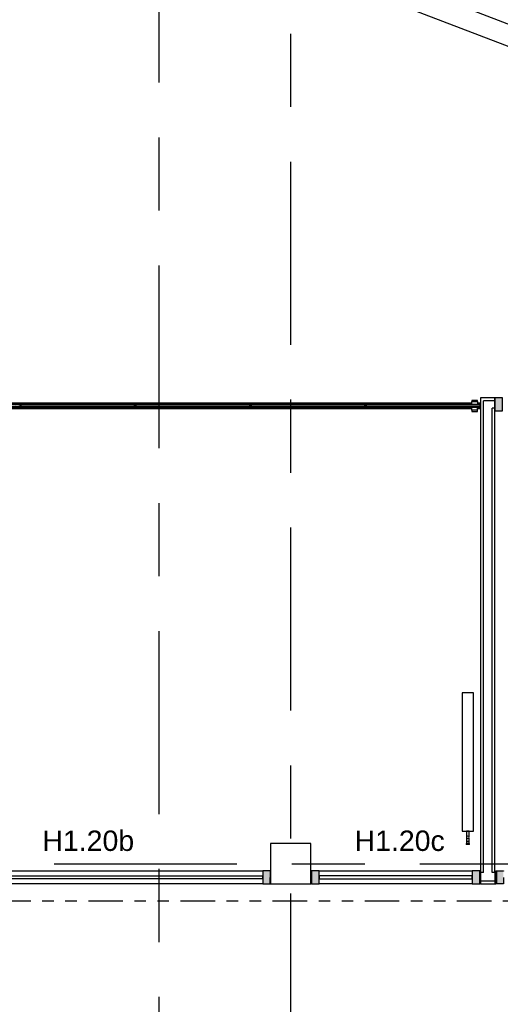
# Model space of a CAD drawing. Header units: millimetres. Extents: x -5940 to 121280, y -35718 to 26615.
# Tile 37 of 52: x 68897 to 73070, y 8180 to 16727. Entities that reach past the tile are written whole.
import ezdxf

# ---------------------------------------------------------------- set-up
doc = ezdxf.new("R2010")
doc.units = ezdxf.units.MM
doc.header["$LTSCALE"] = 100
doc.linetypes.add('Center', pattern=[31.75, 6.35, -4.7625, 15.875, -4.7625])
doc.linetypes.add('dash-dash-dash', pattern=[8, 3, -1, 1, -1, 1, -1])
for name, color, linetype in [('AL18----_BRANDSCHEIDING', 1, 'Continuous'), ('AL22----_BINNENWAND', 2, 'Continuous'), ('AL28----_CONSTRUCTIES', 4, 'Continuous'), ('AL32----_BINNENKOZIJN', 1, 'Continuous'), ('AL32----_BINNENKOZIJN_MERKCODE', 1, 'Continuous'), ('AL5600--_VERWARMINGSELEMENT', 2, 'Continuous'), ('BL$7----_DOORSNEDE', 8, 'Continuous'), ('BL$7----_STRAMIEN', 8, 'Continuous')]:
    doc.layers.add(name, color=color, linetype=linetype)
doc.styles.add('Arial_3', font='arial.ttf', dxfattribs={"height": 177.035928})
pattern_1 = [(45, (-3154.06, -31713.86), (-449.013, 449.013), []), (45, (-2995.3, -31713.86), (6e-14, 898.0256), []), (45, (-3312.8, -31713.86), (6e-14, 898.0256), [])]
pattern_2 = [(44.297, (-3154.06, -29547.05), (-426.978, 459.6276), []), (44.297, (-2995.3, -29547.05), (22.0347, 897.755), []), (44.297, (-3312.8, -29547.05), (22.0347, 897.755), [])]
pattern_3 = [(44.297, (-3154.06, -29561.23), (-426.978, 459.6276), []), (44.297, (-2995.3, -29561.23), (22.0347, 897.755), []), (44.297, (-3312.8, -29561.23), (22.0347, 897.755), [])]

# ---------------------------------------------------------------- blocks, each defined once
blk = doc.blocks.new('Rectangular Mullion - 32-67x114-8397498-_--_101 1e verdieping')
at = {"linetype": 'ByBlock', "lineweight": -2}
blk.add_hatch(color=0, dxfattribs=at).paths.add_polyline_path([(-0.8, 0), (-67, 0), (-67, 114), (0, 114), (0, 0)], flags=0)
at = {"color": 0, "linetype": 'ByBlock', "lineweight": -2}
for p, q in [((-67, 114), (0, 114)), ((-67, 0), (-67, 114)), ((0, 114), (0, 0)), ((0, 0), (-67, 0))]:
    blk.add_line(p, q, dxfattribs=at)
blk = doc.blocks.new('System Panel - 31_CWP_glas_2-V60-_--_101 1e verdieping')
at = {"color": 0, "linetype": 'ByBlock', "lineweight": -2}
for p, q in [((-1626, 69), (1626, 69)), ((-1626, 45), (-1626, 69)), ((1626, 45), (-1626, 45)), ((1626, 45), (1626, 69))]:
    blk.add_line(p, q, dxfattribs=at)
blk = doc.blocks.new('Rectangular Mullion - 32-67x114-V58-_--_101 1e verdieping')
at = {"linetype": 'ByBlock', "lineweight": -2}
blk.add_hatch(color=0, dxfattribs=at).paths.add_polyline_path([(-67, 0), (0, 0), (0, -114), (-67, -114)], flags=0)
at = {"color": 0, "linetype": 'ByBlock', "lineweight": -2}
for p, q in [((-67, 0), (0, 0)), ((-67, -114), (-67, 0)), ((0, 0), (0, -114)), ((0, -114), (-67, -114))]:
    blk.add_line(p, q, dxfattribs=at)
blk = doc.blocks.new('Rectangular Mullion - 32-88x114-8916113-_--_101 1e verdieping')
at = {"color": 0, "linetype": 'ByBlock', "lineweight": -2}
for p, q in [((40903.1, 41002.9), (44155.1, 41002.9)), ((44155.1, 40888.9), (40903.1, 40888.9))]:
    blk.add_line(p, q, dxfattribs=at)
blk = doc.blocks.new('System Panel - 31_CWP_glas_2-9192287-_--_101 1e verdieping')
at = {"color": 0, "linetype": 'ByBlock', "lineweight": -2}
for p, q in [((664, 69), (-664, 69)), ((-664, 69), (-664, 45)), ((-664, 45), (664, 45)), ((664, 45), (664, 69))]:
    blk.add_line(p, q, dxfattribs=at)
blk = doc.blocks.new('Rectangular Mullion - 32-88x114-9192286-_--_101 1e verdieping')
at = {"color": 0, "linetype": 'ByBlock', "lineweight": -2}
for p, q in [((74651.7, 41002.9), (75979.7, 41002.9)), ((75979.7, 40888.9), (74651.7, 40888.9))]:
    blk.add_line(p, q, dxfattribs=at)
blk = doc.blocks.new('Rectangular Mullion - 32-67x114-V59-_--_101 1e verdieping')
at = {"linetype": 'ByBlock', "lineweight": -2}
blk.add_hatch(color=0, dxfattribs=at).paths.add_polyline_path([(0, 0), (-67, 0), (-67, -114), (0, -114)], flags=0)
at = {"color": 0, "linetype": 'ByBlock', "lineweight": -2}
for p, q in [((0, 0), (-67, 0)), ((-67, 0), (-67, -114)), ((0, -114), (0, 0)), ((-67, -114), (0, -114))]:
    blk.add_line(p, q, dxfattribs=at)
blk = doc.blocks.new('FP_116-_--_101 1e verdieping')
at = {"color": 0, "linetype": 'ByBlock', "lineweight": -2}
for p, q in [((71054.1, 45066.4), (72054.1, 45066.4)), ((71105, 45065.2), (71107.4, 45065.3)), ((71107.4, 45065.3), (71109.8, 45065.5)), ((71109.8, 45065.5), (71112.2, 45065.7)), ((71112.2, 45065.7), (71114.6, 45065.9)), ((71114.6, 45065.9), (71117, 45066.3)), ((71117, 45066.3), (71119.4, 45066.6)), ((71119.4, 45066.6), (71121.8, 45067.1)), ((71121.8, 45067.1), (71124.2, 45067.6)), ((71124.2, 45067.6), (71126.6, 45068.1)), ((71126.6, 45068.1), (71129, 45068.7)), ((71129, 45068.7), (71131.4, 45069.4)), ((71131.4, 45069.4), (71133.8, 45070.1)), ((71133.8, 45070.1), (71136.2, 45070.9)), ((71136.2, 45070.9), (71138.6, 45071.7)), ((71685.5, 45065.2), (71687.9, 45065.3)), ((71687.9, 45065.3), (71690.3, 45065.5)), ((71690.3, 45065.5), (71692.7, 45065.7)), ((71692.7, 45065.7), (71695.1, 45065.9)), ((71695.1, 45065.9), (71697.5, 45066.3)), ((71697.5, 45066.3), (71699.9, 45066.6)), ((71699.9, 45066.6), (71702.3, 45067.1)), ((71702.3, 45067.1), (71704.7, 45067.6)), ((71704.7, 45067.6), (71707.1, 45068.1)), ((71707.1, 45068.1), (71709.5, 45068.7)), ((71709.5, 45068.7), (71711.9, 45069.4)), ((71711.9, 45069.4), (71714.3, 45070.1)), ((71714.3, 45070.1), (71716.7, 45070.9)), ((71716.7, 45070.9), (71719.1, 45071.7)), ((71844.3, 45065.2), (71846.7, 45065.3)), ((71846.7, 45065.3), (71849.1, 45065.5)), ((71849.1, 45065.5), (71851.5, 45065.7)), ((71851.5, 45065.7), (71853.9, 45065.9)), ((71853.9, 45065.9), (71856.3, 45066.3)), ((71856.3, 45066.3), (71858.7, 45066.6)), ((71858.7, 45066.6), (71861.1, 45067.1)), ((71861.1, 45067.1), (71863.5, 45067.6)), ((71863.5, 45067.6), (71865.9, 45068.1)), ((71865.9, 45068.1), (71868.3, 45068.7)), ((71868.3, 45068.7), (71870.7, 45069.4)), ((71870.7, 45069.4), (71873.1, 45070.1)), ((71873.1, 45070.1), (71875.5, 45070.9)), ((71875.5, 45070.9), (71877.9, 45071.7)), ((72003, 45065.2), (72005.4, 45065.3)), ((72005.4, 45065.3), (72007.8, 45065.5)), ((72007.8, 45065.5), (72010.2, 45065.7)), ((72010.2, 45065.7), (72012.6, 45065.9)), ((72012.6, 45065.9), (72015, 45066.3)), ((72015, 45066.3), (72017.4, 45066.6)), ((72017.4, 45066.6), (72019.8, 45067.1)), ((72019.8, 45067.1), (72022.2, 45067.6)), ((72022.2, 45067.6), (72024.6, 45068.1)), ((72024.6, 45068.1), (72027, 45068.7)), ((72027, 45068.7), (72029.4, 45069.4)), ((72029.4, 45069.4), (72031.8, 45070.1)), ((72031.8, 45070.1), (72034.2, 45070.9)), ((72034.2, 45070.9), (72036.6, 45071.7))]:
    blk.add_line(p, q, dxfattribs=at)
blk = doc.blocks.new('FP_117-_--_101 1e verdieping')
at = {"color": 0, "linetype": 'ByBlock', "lineweight": -2}
for p, q in [((72054.1, 45111.4), (71054.1, 45111.4)), ((71063.2, 45106), (71065.6, 45106.9)), ((71065.6, 45106.9), (71068, 45107.6)), ((71068, 45107.6), (71070.4, 45108.4)), ((71070.4, 45108.4), (71072.8, 45109)), ((71072.8, 45109), (71075.2, 45109.6)), ((71075.2, 45109.6), (71077.6, 45110.2)), ((71077.6, 45110.2), (71080, 45110.7)), ((71080, 45110.7), (71082.4, 45111.1)), ((71082.4, 45111.1), (71084.8, 45111.5)), ((71084.8, 45111.5), (71087.2, 45111.8)), ((71087.2, 45111.8), (71089.6, 45112.1)), ((71089.6, 45112.1), (71092, 45112.3)), ((71092, 45112.3), (71094.4, 45112.4)), ((71094.4, 45112.4), (71096.8, 45112.5)), ((71222, 45106), (71224.4, 45106.9)), ((71224.4, 45106.9), (71226.8, 45107.6)), ((71226.8, 45107.6), (71229.2, 45108.4)), ((71229.2, 45108.4), (71231.6, 45109)), ((71231.6, 45109), (71234, 45109.6)), ((71234, 45109.6), (71236.4, 45110.2)), ((71236.4, 45110.2), (71238.8, 45110.7)), ((71238.8, 45110.7), (71241.2, 45111.1)), ((71241.2, 45111.1), (71243.6, 45111.5)), ((71243.6, 45111.5), (71246, 45111.8)), ((71246, 45111.8), (71248.4, 45112.1)), ((71248.4, 45112.1), (71250.8, 45112.3)), ((71250.8, 45112.3), (71253.2, 45112.4)), ((71253.2, 45112.4), (71255.6, 45112.5)), ((71380.7, 45106), (71383.1, 45106.9)), ((71383.1, 45106.9), (71385.5, 45107.6)), ((71385.5, 45107.6), (71387.9, 45108.4)), ((71387.9, 45108.4), (71390.3, 45109)), ((71390.3, 45109), (71392.7, 45109.6)), ((71392.7, 45109.6), (71395.1, 45110.2)), ((71395.1, 45110.2), (71397.5, 45110.7)), ((71397.5, 45110.7), (71399.9, 45111.1)), ((71399.9, 45111.1), (71402.3, 45111.5)), ((71402.3, 45111.5), (71404.7, 45111.8)), ((71404.7, 45111.8), (71407.1, 45112.1)), ((71407.1, 45112.1), (71409.5, 45112.3)), ((71409.5, 45112.3), (71411.9, 45112.4)), ((71411.9, 45112.4), (71414.3, 45112.5)), ((71961.3, 45106), (71963.7, 45106.9)), ((71963.7, 45106.9), (71966.1, 45107.6)), ((71966.1, 45107.6), (71968.5, 45108.4)), ((71968.5, 45108.4), (71970.9, 45109)), ((71970.9, 45109), (71973.3, 45109.6)), ((71973.3, 45109.6), (71975.7, 45110.2)), ((71975.7, 45110.2), (71978.1, 45110.7)), ((71978.1, 45110.7), (71980.5, 45111.1)), ((71980.5, 45111.1), (71982.9, 45111.5)), ((71982.9, 45111.5), (71985.3, 45111.8)), ((71985.3, 45111.8), (71987.7, 45112.1)), ((71987.7, 45112.1), (71990.1, 45112.3)), ((71990.1, 45112.3), (71992.5, 45112.4)), ((71992.5, 45112.4), (71994.9, 45112.5))]:
    blk.add_line(p, q, dxfattribs=at)
blk = doc.blocks.new('FP_118-_--_101 1e verdieping')
at = {"color": 0, "linetype": 'ByBlock', "lineweight": -2}
for p, q in [((72054.1, 45066.4), (73054.1, 45066.4)), ((72583.6, 45065.2), (72586, 45065.3)), ((72586, 45065.3), (72588.4, 45065.5)), ((72588.4, 45065.5), (72590.8, 45065.7)), ((72590.8, 45065.7), (72593.2, 45065.9)), ((72593.2, 45065.9), (72595.6, 45066.3)), ((72595.6, 45066.3), (72598, 45066.6)), ((72598, 45066.6), (72600.4, 45067.1)), ((72600.4, 45067.1), (72602.8, 45067.6)), ((72602.8, 45067.6), (72605.2, 45068.1)), ((72605.2, 45068.1), (72607.5, 45068.7)), ((72607.5, 45068.7), (72609.9, 45069.4)), ((72609.9, 45069.4), (72612.3, 45070.1)), ((72612.3, 45070.1), (72614.7, 45070.9)), ((72614.7, 45070.9), (72617.1, 45071.7)), ((72742.3, 45065.2), (72744.7, 45065.3)), ((72744.7, 45065.3), (72747.1, 45065.5)), ((72747.1, 45065.5), (72749.5, 45065.7)), ((72749.5, 45065.7), (72751.9, 45065.9)), ((72751.9, 45065.9), (72754.3, 45066.3)), ((72754.3, 45066.3), (72756.7, 45066.6)), ((72756.7, 45066.6), (72759.1, 45067.1)), ((72759.1, 45067.1), (72761.5, 45067.6)), ((72761.5, 45067.6), (72763.9, 45068.1)), ((72763.9, 45068.1), (72766.3, 45068.7)), ((72766.3, 45068.7), (72768.7, 45069.4)), ((72768.7, 45069.4), (72771.1, 45070.1)), ((72771.1, 45070.1), (72773.5, 45070.9)), ((72773.5, 45070.9), (72775.9, 45071.7)), ((72901.1, 45065.2), (72903.5, 45065.3)), ((72903.5, 45065.3), (72905.9, 45065.5)), ((72905.9, 45065.5), (72908.3, 45065.7)), ((72908.3, 45065.7), (72910.7, 45065.9)), ((72910.7, 45065.9), (72913.1, 45066.3)), ((72913.1, 45066.3), (72915.5, 45066.6)), ((72915.5, 45066.6), (72917.9, 45067.1)), ((72917.9, 45067.1), (72920.3, 45067.6)), ((72920.3, 45067.6), (72922.7, 45068.1)), ((72922.7, 45068.1), (72925, 45068.7)), ((72925, 45068.7), (72927.4, 45069.4)), ((72927.4, 45069.4), (72929.8, 45070.1)), ((72929.8, 45070.1), (72932.2, 45070.9)), ((72932.2, 45070.9), (72934.6, 45071.7))]:
    blk.add_line(p, q, dxfattribs=at)
blk = doc.blocks.new('FP_119-_--_101 1e verdieping')
at = {"color": 0, "linetype": 'ByBlock', "lineweight": -2}
for p, q in [((73054.1, 45111.4), (72054.1, 45111.4)), ((72120, 45106), (72122.4, 45106.9)), ((72122.4, 45106.9), (72124.8, 45107.6)), ((72124.8, 45107.6), (72127.2, 45108.4)), ((72127.2, 45108.4), (72129.6, 45109)), ((72129.6, 45109), (72132, 45109.6)), ((72132, 45109.6), (72134.4, 45110.2)), ((72134.4, 45110.2), (72136.8, 45110.7)), ((72136.8, 45110.7), (72139.2, 45111.1)), ((72139.2, 45111.1), (72141.6, 45111.5)), ((72141.6, 45111.5), (72144, 45111.8)), ((72144, 45111.8), (72146.4, 45112.1)), ((72146.4, 45112.1), (72148.8, 45112.3)), ((72148.8, 45112.3), (72151.2, 45112.4)), ((72151.2, 45112.4), (72153.6, 45112.5)), ((72278.8, 45106), (72281.2, 45106.9)), ((72281.2, 45106.9), (72283.6, 45107.6)), ((72283.6, 45107.6), (72286, 45108.4)), ((72286, 45108.4), (72288.4, 45109)), ((72288.4, 45109), (72290.8, 45109.6)), ((72290.8, 45109.6), (72293.2, 45110.2)), ((72293.2, 45110.2), (72295.6, 45110.7)), ((72295.6, 45110.7), (72298, 45111.1)), ((72298, 45111.1), (72300.4, 45111.5)), ((72300.4, 45111.5), (72302.8, 45111.8)), ((72302.8, 45111.8), (72305.2, 45112.1)), ((72305.2, 45112.1), (72307.6, 45112.3)), ((72307.6, 45112.3), (72310, 45112.4)), ((72310, 45112.4), (72312.4, 45112.5)), ((72859.3, 45106), (72861.7, 45106.9)), ((72861.7, 45106.9), (72864.1, 45107.6)), ((72864.1, 45107.6), (72866.5, 45108.4)), ((72866.5, 45108.4), (72868.9, 45109)), ((72868.9, 45109), (72871.3, 45109.6)), ((72871.3, 45109.6), (72873.7, 45110.2)), ((72873.7, 45110.2), (72876.1, 45110.7)), ((72876.1, 45110.7), (72878.5, 45111.1)), ((72878.5, 45111.1), (72880.9, 45111.5)), ((72880.9, 45111.5), (72883.3, 45111.8)), ((72883.3, 45111.8), (72885.7, 45112.1)), ((72885.7, 45112.1), (72888.1, 45112.3)), ((72888.1, 45112.3), (72890.5, 45112.4)), ((72890.5, 45112.4), (72892.9, 45112.5)), ((73018, 45106), (73020.4, 45106.9)), ((73020.4, 45106.9), (73022.8, 45107.6)), ((73022.8, 45107.6), (73025.2, 45108.4)), ((73025.2, 45108.4), (73027.6, 45109)), ((73027.6, 45109), (73030, 45109.6)), ((73030, 45109.6), (73032.4, 45110.2)), ((73032.4, 45110.2), (73034.8, 45110.7)), ((73034.8, 45110.7), (73037.2, 45111.1)), ((73037.2, 45111.1), (73039.6, 45111.5)), ((73039.6, 45111.5), (73042, 45111.8)), ((73042, 45111.8), (73044.4, 45112.1)), ((73044.4, 45112.1), (73046.8, 45112.3)), ((73046.8, 45112.3), (73049.2, 45112.4)), ((73049.2, 45112.4), (73051.6, 45112.5))]:
    blk.add_line(p, q, dxfattribs=at)
blk = doc.blocks.new('FP_120-_--_101 1e verdieping')
at = {"color": 0, "linetype": 'ByBlock', "lineweight": -2}
for p, q in [((73054.1, 45066.4), (74054.1, 45066.4)), ((73481.6, 45065.2), (73484, 45065.3)), ((73484, 45065.3), (73486.4, 45065.5)), ((73486.4, 45065.5), (73488.8, 45065.7)), ((73488.8, 45065.7), (73491.2, 45065.9)), ((73491.2, 45065.9), (73493.6, 45066.3)), ((73493.6, 45066.3), (73496, 45066.6)), ((73496, 45066.6), (73498.4, 45067.1)), ((73498.4, 45067.1), (73500.8, 45067.6)), ((73500.8, 45067.6), (73503.2, 45068.1)), ((73503.2, 45068.1), (73505.6, 45068.7)), ((73505.6, 45068.7), (73508, 45069.4)), ((73508, 45069.4), (73510.4, 45070.1)), ((73510.4, 45070.1), (73512.8, 45070.9)), ((73512.8, 45070.9), (73515.2, 45071.7)), ((73640.3, 45065.2), (73642.7, 45065.3)), ((73642.7, 45065.3), (73645.1, 45065.5)), ((73645.1, 45065.5), (73647.5, 45065.7)), ((73647.5, 45065.7), (73649.9, 45065.9)), ((73649.9, 45065.9), (73652.3, 45066.3)), ((73652.3, 45066.3), (73654.7, 45066.6)), ((73654.7, 45066.6), (73657.1, 45067.1)), ((73657.1, 45067.1), (73659.5, 45067.6)), ((73659.5, 45067.6), (73661.9, 45068.1)), ((73661.9, 45068.1), (73664.3, 45068.7)), ((73664.3, 45068.7), (73666.7, 45069.4)), ((73666.7, 45069.4), (73669.1, 45070.1)), ((73669.1, 45070.1), (73671.5, 45070.9)), ((73671.5, 45070.9), (73673.9, 45071.7)), ((73799.1, 45065.2), (73801.5, 45065.3)), ((73801.5, 45065.3), (73803.9, 45065.5)), ((73803.9, 45065.5), (73806.3, 45065.7)), ((73806.3, 45065.7), (73808.7, 45065.9)), ((73808.7, 45065.9), (73811.1, 45066.3)), ((73811.1, 45066.3), (73813.5, 45066.6)), ((73813.5, 45066.6), (73815.9, 45067.1)), ((73815.9, 45067.1), (73818.3, 45067.6)), ((73818.3, 45067.6), (73820.7, 45068.1)), ((73820.7, 45068.1), (73823.1, 45068.7)), ((73823.1, 45068.7), (73825.5, 45069.4)), ((73825.5, 45069.4), (73827.9, 45070.1)), ((73827.9, 45070.1), (73830.3, 45070.9)), ((73830.3, 45070.9), (73832.7, 45071.7))]:
    blk.add_line(p, q, dxfattribs=at)
blk = doc.blocks.new('FP_121-_--_101 1e verdieping')
at = {"color": 0, "linetype": 'ByBlock', "lineweight": -2}
for p, q in [((74054.1, 45111.4), (73054.1, 45111.4)), ((73176.8, 45106), (73179.2, 45106.9)), ((73179.2, 45106.9), (73181.6, 45107.6)), ((73181.6, 45107.6), (73184, 45108.4)), ((73184, 45108.4), (73186.4, 45109)), ((73186.4, 45109), (73188.8, 45109.6)), ((73188.8, 45109.6), (73191.2, 45110.2)), ((73191.2, 45110.2), (73193.6, 45110.7)), ((73193.6, 45110.7), (73196, 45111.1)), ((73196, 45111.1), (73198.4, 45111.5)), ((73198.4, 45111.5), (73200.8, 45111.8)), ((73200.8, 45111.8), (73203.2, 45112.1)), ((73203.2, 45112.1), (73205.6, 45112.3)), ((73205.6, 45112.3), (73208, 45112.4)), ((73208, 45112.4), (73210.4, 45112.5)), ((73757.3, 45106), (73759.7, 45106.9)), ((73759.7, 45106.9), (73762.1, 45107.6)), ((73762.1, 45107.6), (73764.5, 45108.4)), ((73764.5, 45108.4), (73766.9, 45109)), ((73766.9, 45109), (73769.3, 45109.6)), ((73769.3, 45109.6), (73771.7, 45110.2)), ((73771.7, 45110.2), (73774.1, 45110.7)), ((73774.1, 45110.7), (73776.5, 45111.1)), ((73776.5, 45111.1), (73778.9, 45111.5)), ((73778.9, 45111.5), (73781.3, 45111.8)), ((73781.3, 45111.8), (73783.7, 45112.1)), ((73783.7, 45112.1), (73786.1, 45112.3)), ((73786.1, 45112.3), (73788.5, 45112.4)), ((73788.5, 45112.4), (73790.9, 45112.5)), ((73916.1, 45106), (73918.5, 45106.9)), ((73918.5, 45106.9), (73920.9, 45107.6)), ((73920.9, 45107.6), (73923.3, 45108.4)), ((73923.3, 45108.4), (73925.7, 45109)), ((73925.7, 45109), (73928.1, 45109.6)), ((73928.1, 45109.6), (73930.5, 45110.2)), ((73930.5, 45110.2), (73932.9, 45110.7)), ((73932.9, 45110.7), (73935.3, 45111.1)), ((73935.3, 45111.1), (73937.7, 45111.5)), ((73937.7, 45111.5), (73940.1, 45111.8)), ((73940.1, 45111.8), (73942.5, 45112.1)), ((73942.5, 45112.1), (73944.9, 45112.3)), ((73944.9, 45112.3), (73947.3, 45112.4)), ((73947.3, 45112.4), (73949.7, 45112.5))]:
    blk.add_line(p, q, dxfattribs=at)
blk = doc.blocks.new('FP_122-_--_101 1e verdieping')
at = {"color": 0, "linetype": 'ByBlock', "lineweight": -2}
for p, q in [((74054.1, 45066.4), (75054.1, 45066.4)), ((74379.6, 45065.2), (74382, 45065.3)), ((74382, 45065.3), (74384.4, 45065.5)), ((74384.4, 45065.5), (74386.8, 45065.7)), ((74386.8, 45065.7), (74389.2, 45065.9)), ((74389.2, 45065.9), (74391.6, 45066.3)), ((74391.6, 45066.3), (74394, 45066.6)), ((74394, 45066.6), (74396.4, 45067.1)), ((74396.4, 45067.1), (74398.8, 45067.6)), ((74398.8, 45067.6), (74401.2, 45068.1)), ((74401.2, 45068.1), (74403.6, 45068.7)), ((74403.6, 45068.7), (74406, 45069.4)), ((74406, 45069.4), (74408.4, 45070.1)), ((74408.4, 45070.1), (74410.8, 45070.9)), ((74410.8, 45070.9), (74413.2, 45071.7)), ((74538.4, 45065.2), (74540.8, 45065.3)), ((74540.8, 45065.3), (74543.2, 45065.5)), ((74543.2, 45065.5), (74545.6, 45065.7)), ((74545.6, 45065.7), (74548, 45065.9)), ((74548, 45065.9), (74550.4, 45066.3)), ((74550.4, 45066.3), (74552.8, 45066.6)), ((74552.8, 45066.6), (74555.2, 45067.1)), ((74555.2, 45067.1), (74557.6, 45067.6)), ((74557.6, 45067.6), (74560, 45068.1)), ((74560, 45068.1), (74562.4, 45068.7)), ((74562.4, 45068.7), (74564.7, 45069.4)), ((74564.7, 45069.4), (74567.1, 45070.1)), ((74567.1, 45070.1), (74569.5, 45070.9)), ((74569.5, 45070.9), (74571.9, 45071.7)), ((74697.1, 45065.2), (74699.5, 45065.3)), ((74699.5, 45065.3), (74701.9, 45065.5)), ((74701.9, 45065.5), (74704.3, 45065.7)), ((74704.3, 45065.7), (74706.7, 45065.9)), ((74706.7, 45065.9), (74709.1, 45066.3)), ((74709.1, 45066.3), (74711.5, 45066.6)), ((74711.5, 45066.6), (74713.9, 45067.1)), ((74713.9, 45067.1), (74716.3, 45067.6)), ((74716.3, 45067.6), (74718.7, 45068.1)), ((74718.7, 45068.1), (74721.1, 45068.7)), ((74721.1, 45068.7), (74723.5, 45069.4)), ((74723.5, 45069.4), (74725.9, 45070.1)), ((74725.9, 45070.1), (74728.3, 45070.9)), ((74728.3, 45070.9), (74730.7, 45071.7))]:
    blk.add_line(p, q, dxfattribs=at)
blk = doc.blocks.new('FP_123-_--_101 1e verdieping')
at = {"color": 0, "linetype": 'ByBlock', "lineweight": -2}
for p, q in [((75054.1, 45111.4), (74054.1, 45111.4)), ((74074.8, 45106), (74077.2, 45106.9)), ((74077.2, 45106.9), (74079.6, 45107.6)), ((74079.6, 45107.6), (74082, 45108.4)), ((74082, 45108.4), (74084.4, 45109)), ((74084.4, 45109), (74086.8, 45109.6)), ((74086.8, 45109.6), (74089.2, 45110.2)), ((74089.2, 45110.2), (74091.6, 45110.7)), ((74091.6, 45110.7), (74094, 45111.1)), ((74094, 45111.1), (74096.4, 45111.5)), ((74096.4, 45111.5), (74098.8, 45111.8)), ((74098.8, 45111.8), (74101.2, 45112.1)), ((74101.2, 45112.1), (74103.6, 45112.3)), ((74103.6, 45112.3), (74106, 45112.4)), ((74106, 45112.4), (74108.4, 45112.5)), ((74655.3, 45106), (74657.7, 45106.9)), ((74657.7, 45106.9), (74660.1, 45107.6)), ((74660.1, 45107.6), (74662.5, 45108.4)), ((74662.5, 45108.4), (74664.9, 45109)), ((74664.9, 45109), (74667.3, 45109.6)), ((74667.3, 45109.6), (74669.7, 45110.2)), ((74669.7, 45110.2), (74672.1, 45110.7)), ((74672.1, 45110.7), (74674.5, 45111.1)), ((74674.5, 45111.1), (74676.9, 45111.5)), ((74676.9, 45111.5), (74679.3, 45111.8)), ((74679.3, 45111.8), (74681.7, 45112.1)), ((74681.7, 45112.1), (74684.1, 45112.3)), ((74684.1, 45112.3), (74686.5, 45112.4)), ((74686.5, 45112.4), (74688.9, 45112.5)), ((74814.1, 45106), (74816.5, 45106.9)), ((74816.5, 45106.9), (74818.9, 45107.6)), ((74818.9, 45107.6), (74821.3, 45108.4)), ((74821.3, 45108.4), (74823.7, 45109)), ((74823.7, 45109), (74826.1, 45109.6)), ((74826.1, 45109.6), (74828.5, 45110.2)), ((74828.5, 45110.2), (74830.9, 45110.7)), ((74830.9, 45110.7), (74833.3, 45111.1)), ((74833.3, 45111.1), (74835.7, 45111.5)), ((74835.7, 45111.5), (74838.1, 45111.8)), ((74838.1, 45111.8), (74840.5, 45112.1)), ((74840.5, 45112.1), (74842.9, 45112.3)), ((74842.9, 45112.3), (74845.3, 45112.4)), ((74845.3, 45112.4), (74847.7, 45112.5)), ((74972.8, 45106), (74975.2, 45106.9)), ((74975.2, 45106.9), (74977.6, 45107.6)), ((74977.6, 45107.6), (74980, 45108.4)), ((74980, 45108.4), (74982.4, 45109)), ((74982.4, 45109), (74984.8, 45109.6)), ((74984.8, 45109.6), (74987.2, 45110.2)), ((74987.2, 45110.2), (74989.6, 45110.7)), ((74989.6, 45110.7), (74992, 45111.1)), ((74992, 45111.1), (74994.4, 45111.5)), ((74994.4, 45111.5), (74996.8, 45111.8)), ((74996.8, 45111.8), (74999.2, 45112.1)), ((74999.2, 45112.1), (75001.6, 45112.3)), ((75001.6, 45112.3), (75004, 45112.4)), ((75004, 45112.4), (75006.4, 45112.5))]:
    blk.add_line(p, q, dxfattribs=at)
blk = doc.blocks.new('FP_124-_--_101 1e verdieping')
at = {"color": 0, "linetype": 'ByBlock', "lineweight": -2}
for p, q in [((75054.1, 45066.4), (75976.4, 45066.4)), ((75277.6, 45065.2), (75280, 45065.3)), ((75280, 45065.3), (75282.4, 45065.5)), ((75282.4, 45065.5), (75284.8, 45065.7)), ((75284.8, 45065.7), (75287.2, 45065.9)), ((75287.2, 45065.9), (75289.6, 45066.3)), ((75289.6, 45066.3), (75292, 45066.6)), ((75292, 45066.6), (75294.4, 45067.1)), ((75294.4, 45067.1), (75296.8, 45067.6)), ((75296.8, 45067.6), (75299.2, 45068.1)), ((75299.2, 45068.1), (75301.6, 45068.7)), ((75301.6, 45068.7), (75304, 45069.4)), ((75304, 45069.4), (75306.4, 45070.1)), ((75306.4, 45070.1), (75308.8, 45070.9)), ((75308.8, 45070.9), (75311.2, 45071.7)), ((75436.4, 45065.2), (75438.8, 45065.3)), ((75438.8, 45065.3), (75441.2, 45065.5)), ((75441.2, 45065.5), (75443.6, 45065.7)), ((75443.6, 45065.7), (75446, 45065.9)), ((75446, 45065.9), (75448.4, 45066.3)), ((75448.4, 45066.3), (75450.8, 45066.6)), ((75450.8, 45066.6), (75453.2, 45067.1)), ((75453.2, 45067.1), (75455.6, 45067.6)), ((75455.6, 45067.6), (75458, 45068.1)), ((75458, 45068.1), (75460.4, 45068.7)), ((75460.4, 45068.7), (75462.8, 45069.4)), ((75462.8, 45069.4), (75465.2, 45070.1)), ((75465.2, 45070.1), (75467.6, 45070.9)), ((75467.6, 45070.9), (75470, 45071.7)), ((75595.1, 45065.2), (75597.5, 45065.3)), ((75597.5, 45065.3), (75599.9, 45065.5)), ((75599.9, 45065.5), (75602.3, 45065.7)), ((75602.3, 45065.7), (75604.7, 45065.9)), ((75604.7, 45065.9), (75607.1, 45066.3)), ((75607.1, 45066.3), (75609.5, 45066.6)), ((75609.5, 45066.6), (75611.9, 45067.1)), ((75611.9, 45067.1), (75614.3, 45067.6)), ((75614.3, 45067.6), (75616.7, 45068.1)), ((75616.7, 45068.1), (75619.1, 45068.7)), ((75619.1, 45068.7), (75621.5, 45069.4)), ((75621.5, 45069.4), (75623.9, 45070.1)), ((75623.9, 45070.1), (75626.3, 45070.9)), ((75626.3, 45070.9), (75628.7, 45071.7)), ((76026.4, 45066.4), (76052.4, 45066.4))]:
    blk.add_line(p, q, dxfattribs=at)
blk = doc.blocks.new('FP_125-_--_101 1e verdieping')
at = {"color": 0, "linetype": 'ByBlock', "lineweight": -2}
for p, q in [((75976.4, 45111.4), (75054.1, 45111.4)), ((75553.4, 45106), (75555.8, 45106.9)), ((75555.8, 45106.9), (75558.2, 45107.6)), ((75558.2, 45107.6), (75560.6, 45108.4)), ((75560.6, 45108.4), (75563, 45109)), ((75563, 45109), (75565.4, 45109.6)), ((75565.4, 45109.6), (75567.8, 45110.2)), ((75567.8, 45110.2), (75570.2, 45110.7)), ((75570.2, 45110.7), (75572.6, 45111.1)), ((75572.6, 45111.1), (75575, 45111.5)), ((75575, 45111.5), (75577.4, 45111.8)), ((75577.4, 45111.8), (75579.8, 45112.1)), ((75579.8, 45112.1), (75582.2, 45112.3)), ((75582.2, 45112.3), (75584.6, 45112.4)), ((75584.6, 45112.4), (75587, 45112.5)), ((75712.1, 45106), (75714.5, 45106.9)), ((75714.5, 45106.9), (75716.9, 45107.6)), ((75716.9, 45107.6), (75719.3, 45108.4)), ((75719.3, 45108.4), (75721.7, 45109)), ((75721.7, 45109), (75724.1, 45109.6)), ((75724.1, 45109.6), (75726.5, 45110.2)), ((75726.5, 45110.2), (75728.9, 45110.7)), ((75728.9, 45110.7), (75731.3, 45111.1)), ((75731.3, 45111.1), (75733.7, 45111.5)), ((75733.7, 45111.5), (75736.1, 45111.8)), ((75736.1, 45111.8), (75738.5, 45112.1)), ((75738.5, 45112.1), (75740.9, 45112.3)), ((75740.9, 45112.3), (75743.3, 45112.4)), ((75743.3, 45112.4), (75745.7, 45112.5)), ((75870.9, 45106), (75873.3, 45106.9)), ((75873.3, 45106.9), (75875.7, 45107.6)), ((75875.7, 45107.6), (75878.1, 45108.4)), ((75878.1, 45108.4), (75880.5, 45109)), ((75880.5, 45109), (75882.9, 45109.6)), ((75882.9, 45109.6), (75885.3, 45110.2)), ((75885.3, 45110.2), (75887.7, 45110.7)), ((75887.7, 45110.7), (75890.1, 45111.1)), ((75890.1, 45111.1), (75892.5, 45111.5)), ((75892.5, 45111.5), (75894.9, 45111.8)), ((75894.9, 45111.8), (75897.3, 45112.1)), ((75897.3, 45112.1), (75899.7, 45112.3)), ((75899.7, 45112.3), (75902.1, 45112.4)), ((75902.1, 45112.4), (75904.5, 45112.5)), ((76052.4, 45111.4), (76026.4, 45111.4))]:
    blk.add_line(p, q, dxfattribs=at)
blk = doc.blocks.new('M_Radiator_Panel_type_20_MEPcontent - Henrad_ 21_ Standard_ 1200-500-77_ 0101052112-9584704-_--_101 1e verdieping')
at = {"color": 0, "linetype": 'ByBlock', "lineweight": -2}
for p, q in [((-600, 110.65), (-601, 110.65)), ((-601, 89.35), (-601, 110.65)), ((-600, 110.65), (-601, 110.65)), ((-601, 110.65), (-601, 89.35)), ((-601, 89.35), (-601, 110.65)), ((-601, 89.35), (-600, 89.35)), ((-601, 89.35), (-600, 89.35)), ((600, 150), (-600, 150)), ((-600, 150), (-600, 50)), ((600, 50), (600, 150)), ((-600, 50), (600, 50))]:
    blk.add_line(p, q, dxfattribs=at)
blk = doc.blocks.new('M_Connection_Block_Double_Downwards_MEPcontent - Onbepaald Appendages_ Onderblok haaks onder_ 1_2__-15-15-15-9585270-_--_101 1e verdieping')
at = {"color": 0, "linetype": 'ByBlock', "lineweight": -2}
for p, q in [((-2.8, 10.7), (-52, 10.7)), ((-52, 0), (-52, 10.7)), ((36.5, 10.7), (2.8, 10.7)), ((52.5, 10.7), (36.5, 10.7)), ((36.5, 10.7), (36.5, 0)), ((36.5, 0), (36.5, -10.7)), ((63.1, 15.4), (52.5, 15.4)), ((52.5, 15.4), (52.5, 0)), ((52.5, 0), (52.5, -15.4)), ((63.1, 15.4), (63.1, 0)), ((63.1, 0), (63.1, -15.4)), ((-52, -10.7), (-52, 0)), ((-52, -10.7), (-1.3, -10.7)), ((1.3, -10.7), (36.5, -10.7)), ((36.5, -10.7), (52.5, -10.7)), ((52.5, -15.4), (63.1, -15.4))]:
    blk.add_line(p, q, dxfattribs=at)
for centre, radius, start, end in [((0, 0), 11, 360, 180), ((0, 0), 11, 180, 360), ((36.5, 0), 10.1, 66.84386, 90), ((36.5, 0), 10.1, 270, 293.15614)]:
    blk.add_arc(centre, radius, start, end, dxfattribs=at)
blk = doc.blocks.new('M_Radiator_Convector_MEPcontent - Jaga_ 15_ MINI VRIJST _AS KLEUR_ 2600-130-180_ MINF_01326015_KLR_AS-V223-_--_101 1e verdieping')
at = {"color": 0, "linetype": 'ByBlock', "lineweight": -2}
for p, q in [((1300, 230), (-1300, 230)), ((-1300, 230), (-1300, 50)), ((1300, 50), (1300, 230)), ((1301, 150.65), (1300, 150.65)), ((1301, 150.65), (1300, 150.65)), ((1300, 129.35), (1301, 129.35)), ((1300, 129.35), (1301, 129.35)), ((1301, 150.65), (1301, 129.35)), ((1301, 150.65), (1301, 129.35)), ((1301, 129.35), (1301, 150.65)), ((-1300, 50), (1300, 50))]:
    blk.add_line(p, q, dxfattribs=at)
blk = doc.blocks.new('Rectangular Mullion - 32-67x114-8925285-_--_100 begane grond')
at = {"linetype": 'ByBlock', "lineweight": -2}
blk.add_hatch(color=0, dxfattribs=at).paths.add_polyline_path([(0, 0), (0, -114), (-67, -114), (-67, 0)], flags=0)
at = {"color": 0, "linetype": 'ByBlock', "lineweight": -2}
for p, q in [((-67, 0), (0, 0)), ((-67, -57), (-67, 0)), ((0, 0), (0, -114)), ((-67, -114), (-67, -111)), ((0, -114), (-67, -114))]:
    blk.add_line(p, q, dxfattribs=at)

msp = doc.modelspace()

# ---------------------------------------------------------------- hatches: boundary and pattern name
at = {"layer": 'AL22----_BINNENWAND'}
h = msp.add_hatch(dxfattribs=at)
h.set_pattern_fill('FP_52', color=256, style=0, pattern_type=2)
h.set_pattern_definition(pattern_3)
h.paths.add_polyline_path([(68900, 13383.1), (68900, 13391.1), (67900, 13391.1), (67900, 13383.1)], flags=0)
h = msp.add_hatch(dxfattribs=at)
h.set_pattern_fill('FP_50', color=256, style=0, pattern_type=2)
h.set_pattern_definition(pattern_1)
h.paths.add_polyline_path([(68894, 13366.9), (68900, 13366.9), (68900, 13383.1), (67900, 13383.1), (67900, 13366.9), (67906, 13366.9)], flags=0)
h.paths.add_polyline_path([(68894, 13369), (67906, 13369), (67906, 13381), (68894, 13381)], flags=0)
h = msp.add_hatch(dxfattribs=at)
h.set_pattern_fill('FP_51', color=256, style=0, pattern_type=2)
h.set_pattern_definition(pattern_2)
h.paths.add_polyline_path([(68900, 13358.9), (68900, 13366.9), (67900, 13366.9), (67900, 13358.9)], flags=0)
h = msp.add_hatch(dxfattribs=at)
h.set_pattern_fill('FP_52', color=256, style=0, pattern_type=2)
h.set_pattern_definition(pattern_3)
h.paths.add_polyline_path([(69900, 13383.1), (69900, 13391.1), (68900, 13391.1), (68900, 13383.1), (69008.4, 13383.1)], flags=0)
h = msp.add_hatch(dxfattribs=at)
h.set_pattern_fill('FP_50', color=256, style=0, pattern_type=2)
h.set_pattern_definition(pattern_1)
h.paths.add_polyline_path([(69900, 13366.9), (69900, 13383.1), (68900, 13383.1), (68900, 13366.9), (69894, 13366.9)], flags=0)
h.paths.add_polyline_path([(68906, 13369), (68906, 13381), (69894, 13381), (69894, 13369), (69008.4, 13369)], flags=0)
h = msp.add_hatch(dxfattribs=at)
h.set_pattern_fill('FP_51', color=256, style=0, pattern_type=2)
h.set_pattern_definition(pattern_2)
h.paths.add_polyline_path([(69900, 13358.9), (69900, 13366.9), (68900, 13366.9), (68900, 13358.9), (69008.4, 13358.9)], flags=0)
h = msp.add_hatch(dxfattribs=at)
h.set_pattern_fill('FP_52', color=256, style=0, pattern_type=2)
h.set_pattern_definition(pattern_3)
h.paths.add_polyline_path([(70900, 13383.1), (70900, 13391.1), (69900, 13391.1), (69900, 13383.1), (70898.2, 13383.1)], flags=0)
h = msp.add_hatch(dxfattribs=at)
h.set_pattern_fill('FP_50', color=256, style=0, pattern_type=2)
h.set_pattern_definition(pattern_1)
h.paths.add_polyline_path([(70898.2, 13366.9), (70900, 13366.9), (70900, 13383.1), (69900, 13383.1), (69900, 13366.9), (70894, 13366.9)], flags=0)
h.paths.add_polyline_path([(69906, 13369), (69906, 13381), (70894, 13381), (70894, 13369)], flags=0)
h = msp.add_hatch(dxfattribs=at)
h.set_pattern_fill('FP_51', color=256, style=0, pattern_type=2)
h.set_pattern_definition(pattern_2)
h.paths.add_polyline_path([(70898.2, 13358.9), (70900, 13358.9), (70900, 13366.9), (69900, 13366.9), (69900, 13358.9)], flags=0)
h = msp.add_hatch(dxfattribs=at)
h.set_pattern_fill('FP_52', color=256, style=0, pattern_type=2)
h.set_pattern_definition(pattern_3)
h.paths.add_polyline_path([(71900, 13383.1), (71900, 13391.1), (70900, 13391.1), (70900, 13383.1)], flags=0)
h = msp.add_hatch(dxfattribs=at)
h.set_pattern_fill('FP_50', color=256, style=0, pattern_type=2)
h.set_pattern_definition(pattern_1)
h.paths.add_polyline_path([(71894, 13366.9), (71900, 13366.9), (71900, 13383.1), (70900, 13383.1), (70900, 13366.9), (70906, 13366.9)], flags=0)
h.paths.add_polyline_path([(71894, 13369), (70906, 13369), (70906, 13381), (71894, 13381)], flags=0)
h = msp.add_hatch(dxfattribs=at)
h.set_pattern_fill('FP_51', color=256, style=0, pattern_type=2)
h.set_pattern_definition(pattern_2)
h.paths.add_polyline_path([(71900, 13358.9), (71900, 13366.9), (70900, 13366.9), (70900, 13358.9)], flags=0)
h = msp.add_hatch(dxfattribs=at)
h.set_pattern_fill('FP_52', color=256, style=0, pattern_type=2)
h.set_pattern_definition(pattern_3)
h.paths.add_polyline_path([(72872.3, 13383.1), (72898.3, 13383.1), (72898.3, 13391.1), (72872.3, 13391.1), (72872.3, 13387), (72822.3, 13387.7), (72822.3, 13391.1), (71900, 13391.1), (71900, 13383.1), (72822.3, 13383.1)], flags=0)
h = msp.add_hatch(dxfattribs=at)
h.set_pattern_fill('FP_50', color=256, style=0, pattern_type=2)
h.set_pattern_definition(pattern_1)
h.paths.add_polyline_path([(72894, 13366.9), (72898.3, 13366.9), (72898.3, 13383.1), (71900, 13383.1), (71900, 13366.9), (72787.9, 13366.9)], flags=0)
h.paths.add_polyline_path([(71906, 13369), (71906, 13381), (72894, 13381), (72894, 13369), (72787.9, 13369)], flags=0)
h = msp.add_hatch(dxfattribs=at)
h.set_pattern_fill('FP_51', color=256, style=0, pattern_type=2)
h.set_pattern_definition(pattern_2)
h.paths.add_polyline_path([(72898.3, 13358.9), (72898.3, 13366.9), (71900, 13366.9), (71900, 13358.9), (72822.3, 13358.9), (72822.3, 13363), (72872.3, 13362.3), (72872.3, 13358.9)], flags=0)

# ---------------------------------------------------------------- linework, layer by layer
at = {"layer": 'AL18----_BRANDSCHEIDING', "linetype": 'dash-dash-dash'}
msp.add_line((89793, 9075), (28610.3, 9075), dxfattribs=at)
msp.add_ellipse((56250, 3050), major_axis=(29620, 0), ratio=0.565806, start_param=0.353943, end_param=2.787649, dxfattribs=at)
at = {"layer": 'AL22----_BINNENWAND'}
for p, q in [((72822.3, 13423), (72822.3, 13413)), ((72872.3, 13423), (72822.3, 13423)), ((72872.3, 13413), (72872.3, 13423)), ((72898.3, 13444.5), (72898.3, 9325)), ((73023.3, 13444.5), (72898.3, 13444.5)), ((72923.3, 9325), (72923.3, 13419.5)), ((73023.3, 13419.5), (72923.3, 13419.5)), ((68900, 13391.1), (67900, 13391.1)), ((68900, 13383.1), (67900, 13383.1)), ((68900, 13383.1), (67900, 13383.1)), ((68900, 13366.9), (67900, 13366.9)), ((68900, 13366.9), (67900, 13366.9)), ((68900, 13358.9), (67900, 13358.9)), ((68900, 13397.5), (68900, 13391.1)), ((68900, 13391.1), (68900, 13397.5)), ((68900, 13391.1), (68900, 13383.1)), ((68900, 13383.1), (68900, 13391.1)), ((69900, 13391.1), (68900, 13391.1)), ((68900, 13383.1), (68900, 13366.9)), ((68900, 13366.9), (68900, 13383.1)), ((69900, 13383.1), (68900, 13383.1)), ((69900, 13383.1), (68900, 13383.1)), ((68900, 13366.9), (68900, 13358.9)), ((69900, 13366.9), (68900, 13366.9)), ((68900, 13358.9), (68900, 13366.9)), ((69900, 13366.9), (68900, 13366.9)), ((68900, 13352.5), (68900, 13358.9)), ((68900, 13358.9), (68900, 13352.5)), ((69900, 13358.9), (68900, 13358.9)), ((69894, 13381), (68906, 13381)), ((68906, 13381), (68906, 13369)), ((68906, 13369), (69894, 13369)), ((69894, 13369), (69894, 13381)), ((69900, 13397.5), (69900, 13391.1)), ((69900, 13391.1), (69900, 13397.5)), ((69900, 13391.1), (69900, 13383.1)), ((69900, 13383.1), (69900, 13391.1)), ((70900, 13391.1), (69900, 13391.1)), ((69900, 13383.1), (69900, 13366.9)), ((69900, 13366.9), (69900, 13383.1)), ((70900, 13383.1), (69900, 13383.1)), ((70900, 13383.1), (69900, 13383.1)), ((69900, 13366.9), (69900, 13358.9)), ((70900, 13366.9), (69900, 13366.9)), ((69900, 13358.9), (69900, 13366.9)), ((70900, 13366.9), (69900, 13366.9)), ((69900, 13352.5), (69900, 13358.9)), ((69900, 13358.9), (69900, 13352.5)), ((70900, 13358.9), (69900, 13358.9)), ((70894, 13381), (69906, 13381)), ((69906, 13381), (69906, 13369)), ((69906, 13369), (70894, 13369)), ((70894, 13369), (70894, 13381)), ((70900, 13397.5), (70900, 13391.1)), ((70900, 13391.1), (70900, 13397.5)), ((70900, 13391.1), (70900, 13383.1)), ((70900, 13383.1), (70900, 13391.1)), ((71900, 13391.1), (70900, 13391.1)), ((70900, 13383.1), (70900, 13366.9)), ((70900, 13366.9), (70900, 13383.1)), ((71900, 13383.1), (70900, 13383.1)), ((71900, 13383.1), (70900, 13383.1)), ((70900, 13366.9), (70900, 13358.9)), ((71900, 13366.9), (70900, 13366.9)), ((70900, 13358.9), (70900, 13366.9)), ((71900, 13366.9), (70900, 13366.9)), ((70900, 13352.5), (70900, 13358.9)), ((70900, 13358.9), (70900, 13352.5)), ((71900, 13358.9), (70900, 13358.9)), ((71894, 13381), (70906, 13381)), ((70906, 13381), (70906, 13369)), ((70906, 13369), (71894, 13369)), ((71894, 13369), (71894, 13381)), ((71900, 13397.5), (71900, 13391.1)), ((71900, 13391.1), (71900, 13397.5)), ((71900, 13391.1), (71900, 13383.1)), ((71900, 13383.1), (71900, 13391.1)), ((72822.3, 13391.1), (71900, 13391.1)), ((71900, 13383.1), (71900, 13366.9)), ((71900, 13366.9), (71900, 13383.1)), ((72898.3, 13383.1), (71900, 13383.1)), ((72898.3, 13383.1), (71900, 13383.1)), ((71900, 13366.9), (71900, 13358.9)), ((72898.3, 13366.9), (71900, 13366.9)), ((71900, 13358.9), (71900, 13366.9)), ((72898.3, 13366.9), (71900, 13366.9)), ((71900, 13352.5), (71900, 13358.9)), ((71900, 13358.9), (71900, 13352.5)), ((72822.3, 13358.9), (71900, 13358.9)), ((72894, 13381), (71906, 13381)), ((71906, 13381), (71906, 13369)), ((71906, 13369), (72894, 13369)), ((72822.3, 13413), (72872.3, 13413)), ((72822.3, 13387.7), (72822.3, 13413)), ((72822.3, 13387), (72822.3, 13387.7)), ((72872.3, 13387.7), (72822.3, 13387.7)), ((72822.3, 13387), (72872.3, 13387)), ((72872.3, 13363), (72822.3, 13363)), ((72822.3, 13363), (72822.3, 13362.3)), ((72822.3, 13362.3), (72872.3, 13362.3)), ((72822.3, 13337), (72822.3, 13362.3)), ((72822.3, 13337), (72822.3, 13327)), ((72872.3, 13337), (72822.3, 13337)), ((72872.3, 13413), (72872.3, 13387.7)), ((72898.3, 13391.1), (72872.3, 13391.1)), ((72872.3, 13387.7), (72872.3, 13387)), ((72872.3, 13362.3), (72872.3, 13363)), ((72872.3, 13337), (72872.3, 13362.3)), ((72898.3, 13358.9), (72872.3, 13358.9)), ((72872.3, 13327), (72872.3, 13337)), ((72894, 13369), (72894, 13381)), ((72998.3, 9325), (72998.3, 13355.5)), ((73023.3, 13355.5), (72998.3, 13355.5)), ((73023.3, 9325), (73023.3, 13355.5)), ((72822.3, 13327), (72872.3, 13327)), ((72923.3, 9325), (72898.3, 9325)), ((73023.3, 9325), (72998.3, 9325)), ((73023.3, 9250), (72898.3, 9250)), ((72898.3, 9225), (73023.3, 9225))]:
    msp.add_line(p, q, dxfattribs=at)
at = {"layer": 'AL28----_CONSTRUCTIES'}
for p, q in [((71425, 9575), (71075, 9575)), ((71075, 9575), (71075, 9225)), ((71425, 9225), (71425, 9575))]:
    msp.add_line(p, q, dxfattribs=at)
at = {"layer": 'AL32----_BINNENKOZIJN'}
for p, q in [((73023.3, 13419.5), (73023.3, 13444.5)), ((73023.3, 13355.5), (73023.3, 13419.5)), ((72898.3, 9325), (72898.3, 9250)), ((73023.3, 9325), (73023.3, 9225)), ((73029.9, 9339), (73036.9, 9339)), ((73029.9, 9314), (73029.9, 9339)), ((73036.9, 9339), (73036.9, 9314)), ((71075, 9282), (71068, 9282)), ((71068, 9282), (71068, 9225)), ((71075, 9282), (71075, 9225)), ((72898.3, 9250), (72898.3, 9225)), ((73030.3, 9282), (73023.3, 9282)), ((73029.9, 9250), (73029.9, 9314)), ((73036.9, 9314), (73029.9, 9314)), ((73029.9, 9225), (73029.9, 9250)), ((73036.9, 9250), (73029.9, 9250)), ((73030.3, 9225), (73030.3, 9282)), ((73036.9, 9314), (73036.9, 9250)), ((73036.9, 9250), (73036.9, 9225)), ((71075, 9225), (71068, 9225)), ((71075, 9225), (71425, 9225)), ((71430.7, 9225), (71425, 9225)), ((72898.3, 9225), (72892.7, 9225)), ((73023.3, 9225), (73030.3, 9225)), ((73036.9, 9225), (73029.9, 9225))]:
    msp.add_line(p, q, dxfattribs=at)
at = {"layer": 'BL$7----_DOORSNEDE', "linetype": 'Center'}
msp.add_line((70109.2, -32554.1), (70109.2, 23469.4), dxfattribs=at)
at = {"layer": 'BL$7----_STRAMIEN', "linetype": 'Center'}
for p, q in [((71250, -6255.5), (71250, 25615.2)), ((-4940.3, 9400), (120279.6, 9400))]:
    msp.add_line(p, q, dxfattribs=at)

# ---------------------------------------------------------------- block references
at = {"layer": 'AL22----_BINNENWAND'}
for name in ['FP_117-_--_101 1e verdieping', 'FP_116-_--_101 1e verdieping', 'FP_119-_--_101 1e verdieping', 'FP_118-_--_101 1e verdieping', 'FP_121-_--_101 1e verdieping', 'FP_120-_--_101 1e verdieping', 'FP_123-_--_101 1e verdieping', 'FP_122-_--_101 1e verdieping', 'FP_125-_--_101 1e verdieping', 'FP_124-_--_101 1e verdieping']:
    msp.add_blockref(name, (-3154.1, -31713.9), dxfattribs=at)
at = {"layer": 'AL32----_BINNENKOZIJN', "extrusion": (0, 0, -1)}
msp.add_blockref('Rectangular Mullion - 32-67x114-8397498-_--_101 1e verdieping', (-73023.3, 13330.5), dxfattribs=at)
at = {"layer": 'AL32----_BINNENKOZIJN'}
for name, p in [('Rectangular Mullion - 32-88x114-8916113-_--_101 1e verdieping', (26852.9, -31663.9)), ('Rectangular Mullion - 32-88x114-9192286-_--_101 1e verdieping', (-3154.1, -31663.9)), ('System Panel - 31_CWP_glas_2-V60-_--_101 1e verdieping', (69382, 9225)), ('System Panel - 31_CWP_glas_2-9192287-_--_101 1e verdieping', (72161.7, 9225))]:
    msp.add_blockref(name, p, dxfattribs=at)
at = {"layer": 'AL32----_BINNENKOZIJN', "extrusion": (0, 0, -1), "rotation": 180}
for p in [(-71075, 9225), (-72892.7, 9225)]:
    msp.add_blockref('Rectangular Mullion - 32-67x114-V58-_--_101 1e verdieping', p, dxfattribs=at)
at = {"layer": 'AL32----_BINNENKOZIJN', "rotation": 180}
msp.add_blockref('Rectangular Mullion - 32-67x114-V59-_--_101 1e verdieping', (71430.7, 9225), dxfattribs=at)
at = {"layer": 'AL32----_BINNENKOZIJN', "extrusion": (0, 0, -1), "xscale": -1, "rotation": 180}
msp.add_blockref('Rectangular Mullion - 32-67x114-8925285-_--_100 begane grond', (-73030.3, 9225), dxfattribs=at)
at = {"layer": 'AL5600--_VERWARMINGSELEMENT'}
for name, p, rotation in [('M_Radiator_Convector_MEPcontent - Jaga_ 15_ MINI VRIJST _AS KLEUR_ 2600-130-180_ MINF_01326015_KLR_AS-V223-_--_101 1e verdieping', (72806.3, 16569.8), 339.0000000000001), ('M_Radiator_Panel_type_20_MEPcontent - Henrad_ 21_ Standard_ 1200-500-77_ 0101052112-9584704-_--_101 1e verdieping', (72887.7, 10283), 89.99999999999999), ('M_Connection_Block_Double_Downwards_MEPcontent - Onbepaald Appendages_ Onderblok haaks onder_ 1_2__-15-15-15-9585270-_--_101 1e verdieping', (72787.7, 9630), 270)]:
    msp.add_blockref(name, p, dxfattribs=dict(at, rotation=rotation))

# ---------------------------------------------------------------- texts
at = {"layer": 'AL32----_BINNENKOZIJN_MERKCODE', "char_height": 177.04, "attachment_point": 2, "line_spacing_factor": 0.938532, "style": 'Arial_3'}
for s, insert, width in [('H1.20b', (69492.4, 9688.5), 950.363), ('H1.20c', (72196, 9688.5), 933.083)]:
    msp.add_mtext(s, dxfattribs=dict(at, insert=insert, width=width))

doc.saveas('drawing.dxf')
